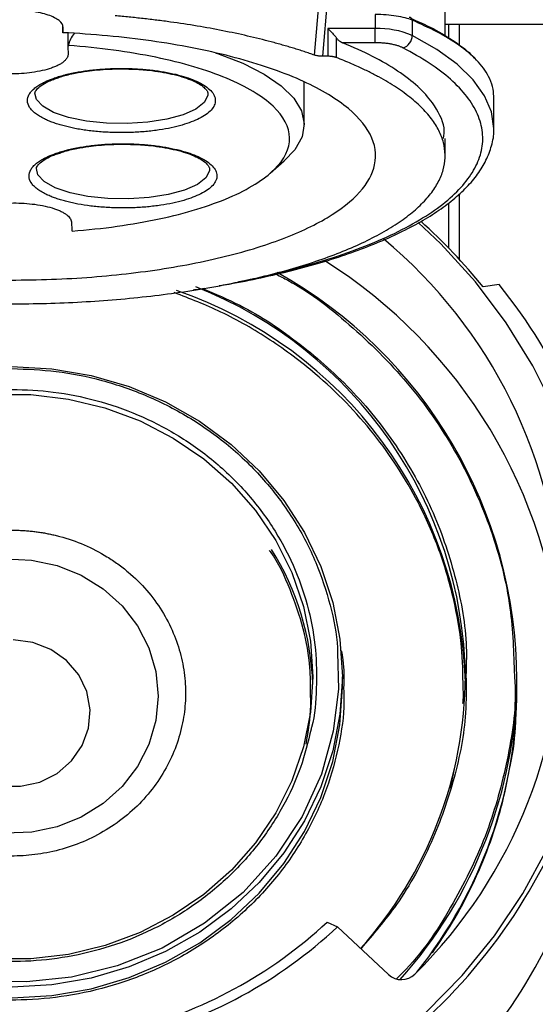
# Model space of a CAD drawing. Header units: inches. Extents: x 1.5 to 64.5, y 1.5 to 49.5.
# Tile 15 of 37: x 17.8 to 19.2, y 30.2 to 32.8. Entities that reach past the tile are written whole.
import ezdxf

# ---------------------------------------------------------------- set-up
doc = ezdxf.new("R2010")
doc.units = ezdxf.units.IN
doc.header["$LTSCALE"] = 6
doc.header["$MEASUREMENT"] = 0
doc.layers.add('DIMENSIONS', color=140, linetype='Continuous', lineweight=25)
doc.styles.add('SLDTEXTSTYLE0', font='TXT', dxfattribs={"width": 0.7})
doc.dimstyles.new('SLDDIMSTYLE0', dxfattribs={"dimtxt": 0.509766, "dimasz": 0.78, "dimexe": 0, "dimexo": 0.0625, "dimgap": 0.127441, "dimtad": 0, "dimtih": 1, "dimtoh": 1, "dimrnd": 1e-09, "dimzin": 12, "dimdsep": 46, "dimtxsty": 'SLDTEXTSTYLE0', "dimsah": 1, "dimcen": 0.09, "dimadec": 0, "dimazin": 3, "dimtfac": 1, "dimtofl": 0, "dimtmove": 0, "dimatfit": 3, "dimfxl": 0, "dimfrac": 2, "dimtolj": 1, "dimtzin": 12, "dimarcsym": 0})

# ---------------------------------------------------------------- blocks, each defined once
blk = doc.blocks.new('_D')
at = {"layer": 'DIMENSIONS'}
for p, q in [((13.2342, 33.3286), (13.2342, 24.8416)), ((20.9742, 33.3286), (20.9742, 24.8416)), ((13.2342, 25.5916), (15.624, 25.5916)), ((16.3147, 25.5916), (16.1436, 25.5916)), ((16.1436, 25.5916), (16.1436, 24.7815)), ((18.2536, 25.5916), (18.4248, 25.5916)), ((18.4248, 25.5916), (18.4248, 24.7815)), ((20.9742, 25.5916), (18.9443, 25.5916)), ((16.1436, 24.7815), (16.3147, 24.7815)), ((18.4248, 24.7815), (18.2536, 24.7815))]:
    blk.add_line(p, q, dxfattribs=at)
for points in [[(13.2342, 25.5916), (14.0142, 25.4716), (14.0142, 25.7116)], [(20.9742, 25.5916), (20.1942, 25.7116), (20.1942, 25.4716)]]:
    blk.add_solid(points, dxfattribs=at)
at = {"layer": 'DIMENSIONS', "char_height": 0.5, "attachment_point": 1, "style": 'SLDTEXTSTYLE0'}
for s, insert in [('7.74', (16.5268, 26.3503)), ('196.6', (16.3147, 25.426))]:
    blk.add_mtext(s, dxfattribs=dict(at, insert=insert))
blk = doc.blocks.new('_D_3')
at = {"layer": 'DIMENSIONS'}
for p, q in [((13.6588, 32.8123), (13.6588, 26.9149)), ((20.5499, 32.7847), (20.5499, 26.9149)), ((13.6588, 27.6649), (15.624, 27.6649)), ((16.3147, 27.6649), (16.1436, 27.6649)), ((16.1436, 27.6649), (16.1436, 26.8547)), ((18.2536, 27.6649), (18.4248, 27.6649)), ((18.4248, 27.6649), (18.4248, 26.8547)), ((20.5499, 27.6649), (18.9443, 27.6649)), ((16.1436, 26.8547), (16.3147, 26.8547)), ((18.4248, 26.8547), (18.2536, 26.8547))]:
    blk.add_line(p, q, dxfattribs=at)
for points in [[(13.6588, 27.6649), (14.4388, 27.5449), (14.4388, 27.7849)], [(20.5499, 27.6649), (19.7699, 27.7849), (19.7699, 27.5449)]]:
    blk.add_solid(points, dxfattribs=at)
at = {"layer": 'DIMENSIONS', "char_height": 0.5, "attachment_point": 1, "style": 'SLDTEXTSTYLE0'}
for s, insert in [('6.89', (16.5268, 28.4235)), ('175.0', (16.3147, 27.4992))]:
    blk.add_mtext(s, dxfattribs=dict(at, insert=insert))

msp = doc.modelspace()

# ---------------------------------------------------------------- linework, layer by layer
for p, q in [((18.9103, 32.7812), (18.9103, 33.0588)), ((18.5558, 32.7291), (18.5704, 32.9042)), ((18.5921, 32.8994), (18.5774, 32.7259)), ((18.7207, 32.8393), (18.7207, 32.8011)), ((18.8208, 32.824), (18.8208, 32.7827)), ((17.8719, 32.8061), (17.8719, 32.79)), ((17.8719, 32.79), (17.8726, 32.7917)), ((17.8726, 32.8049), (17.8726, 32.7917)), ((17.8726, 32.7917), (17.8727, 32.8046)), ((18.5921, 32.8011), (18.5921, 32.7259)), ((18.7207, 32.8011), (18.5921, 32.8011)), ((18.7207, 32.7627), (18.7207, 32.8011)), ((20.2499, 32.8123), (18.9103, 32.8123)), ((18.9192, 32.8123), (18.9192, 32.7757)), ((18.9492, 32.7556), (18.9492, 32.8123)), ((17.8861, 32.789), (17.8861, 32.7519)), ((18.6145, 32.7766), (18.6145, 32.7225)), ((17.8861, 32.7519), (17.8866, 32.7321)), ((18.7207, 32.7627), (18.6318, 32.7627)), ((18.5921, 32.7259), (18.5774, 32.7259)), ((18.5278, 32.5403), (18.5278, 32.6555)), ((19.0425, 32.5309), (19.0425, 32.6172)), ((18.9103, 32.4557), (18.9103, 32.5027)), ((18.4352, 32.4081), (18.4734, 32.4415)), ((18.9492, 32.174), (18.9492, 32.3527)), ((18.9192, 32.3273), (18.9192, 32.2057)), ((17.8961, 32.2741), (17.8965, 32.2544)), ((19.057, 32.1061), (19.0133, 32.0995)), ((18.6313, 31.0115), (18.6313, 31.0406)), ((18.9245, 30.7383), (18.9347, 30.7861)), ((18.5899, 30.3741), (18.6182, 30.3612)), ((18.7562, 30.2316), (18.6182, 30.3612))]:
    msp.add_line(p, q)
at = {"flags": 128}
for points in [[(19.0425, 32.529), (19.0425, 32.5302), (19.0363, 32.5747), (19.0175, 32.6188), (18.9861, 32.6621), (18.9426, 32.7041), (18.8873, 32.7444), (18.8208, 32.7827)], [(18.2879, 32.7348), (18.2923, 32.7333), (18.3611, 32.7068), (18.4191, 32.6774), (18.4655, 32.6458), (18.4994, 32.6123), (18.5203, 32.5776), (18.5278, 32.5423), (18.5218, 32.5069), (18.5024, 32.4721), (18.4734, 32.4415)], [(18.1987, 32.5672), (18.1543, 32.5551), (18.1028, 32.5471), (18.0472, 32.5434), (17.9906, 32.5445), (17.9364, 32.5501), (17.8876, 32.56), (17.8473, 32.5736), (17.8176, 32.5901), (17.8004, 32.6086), (17.7963, 32.6259)], [(18.2664, 32.6235), (18.266, 32.6194), (18.2562, 32.6003), (18.2333, 32.5825), (18.1987, 32.5672)], [(18.203, 32.3626), (18.1586, 32.3505), (18.1071, 32.3425), (18.0514, 32.3388), (17.9948, 32.3399), (17.9406, 32.3455), (17.8919, 32.3554), (17.8516, 32.369), (17.8219, 32.3855), (17.8046, 32.404), (17.8006, 32.4213)], [(18.2706, 32.4189), (18.2703, 32.4148), (18.2605, 32.3957), (18.2376, 32.3779), (18.203, 32.3626)], [(19.2095, 31.7617), (19.1486, 31.8849), (19.076, 32.0023), (18.9924, 32.1131), (18.8985, 32.2163), (18.8372, 32.2746)], [(17.7342, 31.8835), (17.8423, 31.8774), (17.9489, 31.859), (18.0523, 31.8288), (18.1511, 31.787), (18.2438, 31.7344), (18.3291, 31.6716), (18.4057, 31.5997), (18.4725, 31.5195), (18.5285, 31.4324), (18.573, 31.3396), (18.6052, 31.2425), (18.6248, 31.1423), (18.6313, 31.0407), (18.6313, 31.0407)], [(17.6829, 31.8068), (17.7855, 31.8068), (17.8873, 31.7948), (17.9867, 31.7708), (18.0821, 31.7353), (18.172, 31.6889), (18.255, 31.6322), (18.3298, 31.5662), (18.3952, 31.492), (18.4502, 31.4106), (18.4939, 31.3233), (18.5256, 31.2316), (18.5449, 31.1369), (18.5513, 31.0407)], [(17.7165, 31.3605), (17.7876, 31.3575), (17.8569, 31.3426), (17.9224, 31.3163), (17.9818, 31.2795), (18.0332, 31.2333), (18.0751, 31.1792), (18.106, 31.119), (18.1249, 31.0545), (18.1313, 30.9879)], [(17.7044, 30.7437), (17.7576, 30.7429), (17.8094, 30.7546), (17.8565, 30.778), (17.8959, 30.8117), (17.9252, 30.8536), (17.9424, 30.9009), (17.9466, 30.9508), (17.9374, 31.0001), (17.9155, 31.0457), (17.8822, 31.0848), (17.8396, 31.1149), (17.7904, 31.134), (17.7377, 31.1411)], [(18.618, 31.1068), (18.6205, 31.007), (18.6066, 30.8925), (18.5742, 30.776), (18.5223, 30.6613), (18.4509, 30.5528), (18.3616, 30.4547), (18.2573, 30.3708), (18.1419, 30.3037), (18.0199, 30.2549), (17.8959, 30.2245), (17.774, 30.2114), (17.6548, 30.2139), (17.5318, 30.2325), (17.408, 30.269), (17.2876, 30.3239), (17.1754, 30.3969), (17.0756, 30.4858), (16.992, 30.5878), (16.927, 30.6988), (16.8816, 30.8146), (16.8556, 30.9308), (16.8473, 31.0439), (16.8473, 31.0439)], [(18.5513, 31.0407), (18.5449, 30.9445), (18.5257, 30.8498), (18.494, 30.7581), (18.4503, 30.6709), (18.3954, 30.5894), (18.33, 30.5151), (18.2552, 30.4491), (18.1722, 30.3925), (18.0823, 30.346), (17.9869, 30.3105), (17.8875, 30.2865), (17.7858, 30.2744), (17.6832, 30.2744)], [(18.6313, 31.0407), (18.6248, 30.9391), (18.6053, 30.839), (18.5731, 30.7418), (18.5287, 30.649), (18.4726, 30.5619), (18.4058, 30.4818), (18.3293, 30.4098), (18.244, 30.347), (18.1513, 30.2943), (18.0525, 30.2525), (17.9491, 30.2222), (17.8426, 30.2039), (17.7345, 30.1977)], [(17.7345, 30.1686), (17.8426, 30.1748), (17.9491, 30.1932), (18.0525, 30.2235), (18.1513, 30.2652), (18.244, 30.3179), (18.3293, 30.3807), (18.4058, 30.4527), (18.4726, 30.5328), (18.5287, 30.6199), (18.5731, 30.7128), (18.6053, 30.8099), (18.6248, 30.9101), (18.6313, 31.0115)], [(18.1313, 30.9879), (18.1249, 30.9213), (18.106, 30.8568), (18.0751, 30.7966), (18.0333, 30.7425), (17.9819, 30.6962), (17.9225, 30.6594), (17.8571, 30.6331), (17.7877, 30.6182), (17.7166, 30.6152)], [(18.8591, 30.1291), (18.9568, 30.2291), (19.0445, 30.337), (19.1215, 30.452), (19.1871, 30.573)]]:
    msp.add_lwpolyline(points, dxfattribs=at)
for centre, radius, start, end in [((18.8135, 32.8245), 0.00728, 355.9932, 98.4705), ((18.7293, 32.566), 0.2352, 67.1025, 92.0764), ((18.7857, 32.7825), 0.0351, 286.686, 0.3997), ((17.8116, 31.1291), 1.5446, 38.9213, 48.0462), ((17.8774, 31.1926), 1.351, 314.7247, 50.1412), ((17.8423, 30.9957), 1.3892, 4.4087, 57.7469), ((17.8343, 31.0291), 1.271, 0.1748, 60.7951), ((17.8084, 31.0235), 1.1571, 0.9287, 68.441), ((17.8594, 31.1458), 1.535, 24.427, 38.7245), ((17.8044, 30.9908), 1.1614, 1.7811, 71.0966), ((17.8175, 30.9961), 0.7339, 1.8086, 32.1255), ((17.8494, 31.047), 1.1159, 318.1521, 359.7545), ((17.8632, 31.0474), 1.2422, 318.1101, 359.3382), ((17.8638, 31.0134), 1.2416, 321.3777, 359.7638), ((17.8254, 31.2313), 1.5237, 305.2154, 336.3342), ((17.827, 30.9947), 1.5217, 306.4347, 336.3443), ((17.7509, 31.2735), 1.23, 283.9693, 313.0102), ((17.7515, 31.2903), 1.2706, 283.969, 313.0105), ((18.7916, 30.2699), 0.0521, 227.3305, 314.5416)]:
    msp.add_arc(centre, radius, start, end)
for points, knots in [([(17.5191, 32.8512), (17.5128, 32.8508), (17.5002, 32.8499), (17.4813, 32.8486), (17.4625, 32.8471), (17.4437, 32.8455), (17.4157, 32.843), (17.3787, 32.8392), (17.333, 32.8339), (17.2879, 32.828), (17.2289, 32.8192), (17.1571, 32.8067), (17.075, 32.7893), (16.9972, 32.7697), (16.9244, 32.748), (16.8571, 32.7243), (16.7957, 32.6988), (16.7406, 32.6716), (16.6921, 32.6431), (16.6508, 32.6132), (16.6167, 32.5823), (16.5901, 32.5505), (16.5712, 32.5181), (16.5602, 32.4853), (16.5571, 32.4522), (16.5619, 32.4192), (16.5746, 32.3865), (16.5951, 32.3542), (16.6232, 32.3226), (16.6589, 32.2919), (16.7018, 32.2623), (16.7517, 32.234), (16.8081, 32.2072), (16.8709, 32.182), (16.9394, 32.1587), (17.0133, 32.1374), (17.092, 32.1183), (17.1751, 32.1014), (17.2619, 32.0869), (17.3519, 32.0749), (17.4445, 32.0655), (17.539, 32.0587), (17.6349, 32.0545), (17.7314, 32.0531), (17.8279, 32.0543), (17.9238, 32.0583), (18.0185, 32.065), (18.1112, 32.0743), (18.2014, 32.0861), (18.2884, 32.1005), (18.3717, 32.1172), (18.4507, 32.1362), (18.5249, 32.1574), (18.5938, 32.1805), (18.6569, 32.2056), (18.7137, 32.2323), (18.764, 32.2605), (18.8073, 32.29), (18.8435, 32.3207), (18.8721, 32.3522), (18.8931, 32.3845), (18.9063, 32.4172), (18.9115, 32.4502), (18.9089, 32.4833), (18.8984, 32.5161), (18.88, 32.5485), (18.8539, 32.5804), (18.8202, 32.6113), (18.7861, 32.6363), (18.7553, 32.6556), (18.7304, 32.6698), (18.7039, 32.6836), (18.6789, 32.6955), (18.656, 32.7056), (18.6357, 32.7142), (18.6216, 32.7197), (18.6145, 32.7225)], [0, 0, 0, 0, 0.003126, 0.006251, 0.009376, 0.012502, 0.015629, 0.023441, 0.031257, 0.039069, 0.046885, 0.062509, 0.078134, 0.093759, 0.109383, 0.125008, 0.140633, 0.156257, 0.171882, 0.187507, 0.203131, 0.218756, 0.234381, 0.250005, 0.26563, 0.281255, 0.296879, 0.312504, 0.328129, 0.343753, 0.359378, 0.375003, 0.390627, 0.406252, 0.421877, 0.437501, 0.453126, 0.468751, 0.484375, 0.5, 0.515625, 0.531249, 0.546874, 0.562499, 0.578123, 0.593748, 0.609373, 0.624997, 0.640622, 0.656247, 0.671871, 0.687496, 0.703121, 0.718745, 0.73437, 0.749995, 0.765619, 0.781244, 0.796869, 0.812494, 0.828118, 0.843743, 0.859368, 0.874992, 0.890617, 0.906242, 0.921866, 0.937491, 0.953116, 0.960928, 0.968743, 0.976556, 0.984371, 0.989581, 0.994789, 1, 1, 1, 1]), ([(17.8727, 32.8046), (17.8727, 32.8108), (17.8691, 32.817), (17.8553, 32.8284), (17.8451, 32.8336), (17.8195, 32.8423), (17.8042, 32.8458), (17.7709, 32.8506), (17.7528, 32.8518), (17.7167, 32.8518), (17.6986, 32.8506), (17.6652, 32.8458), (17.6499, 32.8423), (17.6244, 32.8336), (17.6142, 32.8284), (17.6003, 32.817), (17.5967, 32.8108), (17.5967, 32.8046)], [0, 0, 0, 0, 0.125, 0.125, 0.25, 0.25, 0.375, 0.375, 0.5, 0.5, 0.625, 0.625, 0.75, 0.75, 0.875, 0.875, 1, 1, 1, 1]), ([(18.5558, 32.7291), (18.5511, 32.7307), (18.5419, 32.7339), (18.5277, 32.7386), (18.5133, 32.7433), (18.4987, 32.7478), (18.4839, 32.7523), (18.4688, 32.7566), (18.4535, 32.7609), (18.4225, 32.7693), (18.3743, 32.7813), (18.3071, 32.7956), (18.2372, 32.8083), (18.1769, 32.8175), (18.1277, 32.824), (18.0903, 32.8284), (18.0525, 32.8324), (18.027, 32.8347), (18.0142, 32.8358)], [0, 0, 0, 0, 0.031282, 0.062537, 0.093775, 0.125004, 0.156235, 0.187475, 0.218736, 0.250026, 0.374998, 0.500005, 0.624977, 0.749984, 0.812519, 0.874983, 0.937452, 1, 1, 1, 1]), ([(18.8194, 32.8284), (18.8422, 32.818), (18.8902, 32.7963), (18.9453, 32.7601), (18.9792, 32.7345), (18.989, 32.7211), (18.989, 32.7211)], [0, 0, 0, 0, 0.308712, 0.650018, 0.999759, 1, 1, 1, 1]), ([(19.0423, 32.6172), (19.0417, 32.626), (19.0405, 32.6441), (19.0273, 32.6771), (18.9995, 32.7149), (18.9511, 32.7553), (18.8922, 32.7917), (18.844, 32.8134), (18.8208, 32.824)], [0, 0, 0, 0, 0.12129, 0.248196, 0.454849, 0.649034, 0.830752, 1, 1, 1, 1]), ([(18.5921, 32.8011), (18.5933, 32.7999), (18.5954, 32.7979), (18.5986, 32.7948), (18.6015, 32.7918), (18.6048, 32.7882), (18.6082, 32.7843), (18.6117, 32.7803), (18.6136, 32.7778), (18.6145, 32.7766)], [0, 0, 0, 0, 0.153876, 0.263391, 0.40015, 0.521038, 0.697335, 0.856855, 1, 1, 1, 1]), ([(18.6356, 32.5934), (18.6016, 32.6194), (18.5581, 32.6439), (18.4545, 32.6883), (18.3944, 32.7083), (18.2615, 32.7425), (18.1887, 32.7568), (18.0351, 32.7785), (17.9542, 32.7861), (17.8719, 32.79)], [0, 0, 0, 0, 0.25, 0.25, 0.5, 0.5, 0.75, 0.75, 1, 1, 1, 1]), ([(17.903, 32.7878), (17.8992, 32.7828), (17.8915, 32.7727), (17.8886, 32.761), (17.8872, 32.7551)], [0, 0, 0, 0, 0.499041, 1, 1, 1, 1]), ([(18.6145, 32.7766), (18.6151, 32.7758), (18.6163, 32.7743), (18.6183, 32.7721), (18.6205, 32.7699), (18.6231, 32.7677), (18.6269, 32.765), (18.6299, 32.7636), (18.6318, 32.7627)], [0, 0, 0, 0, 0.110338, 0.230671, 0.361078, 0.501622, 0.683275, 1, 1, 1, 1]), ([(17.8977, 32.2511), (17.981, 32.2575), (18.0612, 32.2687), (18.206, 32.2996), (18.2706, 32.3193), (18.3769, 32.365), (18.4186, 32.391), (18.4744, 32.4462), (18.4884, 32.4754), (18.4872, 32.5338), (18.472, 32.5629), (18.4139, 32.6178), (18.3711, 32.6436), (18.2629, 32.6887), (18.1974, 32.7081), (18.0514, 32.7383), (17.9708, 32.7492), (17.8872, 32.7551)], [0, 0, 0, 0, 0.125, 0.125, 0.25, 0.25, 0.375, 0.375, 0.5, 0.5, 0.625, 0.625, 0.75, 0.75, 0.875, 0.875, 1, 1, 1, 1]), ([(18.3496, 32.1145), (18.3497, 32.1145), (18.3919, 32.1216), (18.4706, 32.1403), (18.583, 32.1706), (18.6846, 32.2058), (18.7747, 32.2444), (18.8509, 32.2859), (18.913, 32.3296), (18.9605, 32.3751), (18.9935, 32.4219), (19.0116, 32.4702), (19.0143, 32.5192), (19.0009, 32.5684), (18.9719, 32.6168), (18.9275, 32.6634), (18.8699, 32.7079), (18.8205, 32.7352), (18.7958, 32.7489)], [0, 0, 0, 0, 0.000262, 0.066055, 0.13345, 0.200856, 0.268251, 0.335657, 0.401442, 0.467237, 0.533023, 0.598818, 0.666213, 0.733619, 0.801014, 0.868419, 0.934207, 1, 1, 1, 1]), ([(18.8758, 32.5995), (18.8541, 32.6294), (18.8224, 32.6584), (18.7403, 32.7133), (18.69, 32.7391), (18.6318, 32.7627)], [0, 0, 0, 0, 0.5, 0.5, 1, 1, 1, 1]), ([(18.7958, 32.7489), (18.7947, 32.7494), (18.7927, 32.7504), (18.7893, 32.7519), (18.7856, 32.7533), (18.7803, 32.755), (18.773, 32.757), (18.7634, 32.7591), (18.7532, 32.7607), (18.7425, 32.7618), (18.7317, 32.7625), (18.7244, 32.7626), (18.7207, 32.7627)], [0, 0, 0, 0, 0.06163, 0.12306, 0.18452, 0.246234, 0.373031, 0.500056, 0.626852, 0.753877, 0.876882, 1, 1, 1, 1]), ([(17.8866, 32.7321), (17.8865, 32.7312), (17.8865, 32.7295), (17.886, 32.727), (17.8852, 32.7245), (17.8841, 32.722), (17.8826, 32.7196), (17.8807, 32.7171), (17.8785, 32.7147), (17.875, 32.7114), (17.8697, 32.7073), (17.8617, 32.7026), (17.8523, 32.6981), (17.838, 32.6926), (17.8172, 32.6867), (17.7894, 32.6817), (17.7603, 32.6787), (17.7307, 32.6777), (17.7011, 32.6786), (17.6718, 32.6814), (17.6438, 32.6863), (17.6228, 32.692), (17.6082, 32.6975), (17.5986, 32.7019), (17.5904, 32.7066), (17.5839, 32.7114), (17.5789, 32.7163), (17.5753, 32.7212), (17.5731, 32.7263), (17.5727, 32.7296), (17.5726, 32.7313)], [0, 0, 0, 0, 0.0151258, 0.0301521, 0.0451123, 0.0600399, 0.0749688, 0.0899329, 0.1049657, 0.1201006, 0.1522562, 0.184454, 0.2172938, 0.2501767, 0.3158115, 0.3800823, 0.4400281, 0.5000162, 0.5599619, 0.6199501, 0.6842209, 0.7498557, 0.7826956, 0.8155784, 0.8477341, 0.8799318, 0.9100761, 0.9399555, 0.9698401, 1, 1, 1, 1]), ([(18.5774, 32.7259), (18.5764, 32.7259), (18.5743, 32.726), (18.5714, 32.7261), (18.5684, 32.7264), (18.5647, 32.7269), (18.5602, 32.7277), (18.5572, 32.7286), (18.5558, 32.7291)], [0, 0, 0, 0, 0.125801, 0.250314, 0.374803, 0.500533, 0.75036, 1, 1, 1, 1]), ([(18.6145, 32.7225), (18.6138, 32.7227), (18.6124, 32.7233), (18.6099, 32.724), (18.6072, 32.7246), (18.6035, 32.7252), (18.5984, 32.7258), (18.5942, 32.7259), (18.5921, 32.7259)], [0, 0, 0, 0, 0.125631, 0.249953, 0.374385, 0.50034, 0.749953, 1, 1, 1, 1]), ([(17.8497, 32.667), (17.8521, 32.6678), (17.8569, 32.6695), (17.8645, 32.6718), (17.8723, 32.674), (17.8803, 32.6761), (17.8886, 32.6781), (17.8971, 32.68), (17.914, 32.6834), (17.9402, 32.6876), (17.9774, 32.6914), (18.0163, 32.6932), (18.0557, 32.6929), (18.0944, 32.6906), (18.1306, 32.6865), (18.1639, 32.6806), (18.1934, 32.6735), (18.2192, 32.6652), (18.2416, 32.6556), (18.2604, 32.6448), (18.2749, 32.6327), (18.2841, 32.6198), (18.2873, 32.6064), (18.2846, 32.5929), (18.276, 32.58), (18.262, 32.5678), (18.2437, 32.5569), (18.2217, 32.5473), (18.1962, 32.5388), (18.1671, 32.5315), (18.1339, 32.5256), (18.0979, 32.5212), (18.0594, 32.5187), (18.02, 32.5182), (17.981, 32.5199), (17.9437, 32.5235), (17.9149, 32.5279), (17.8937, 32.5322), (17.8791, 32.5357), (17.8652, 32.5394), (17.8566, 32.5422), (17.8522, 32.5436)], [0, 0, 0, 0, 0.008489, 0.016944, 0.02538, 0.03381, 0.042247, 0.050706, 0.059198, 0.091046, 0.122911, 0.155771, 0.188649, 0.220995, 0.253358, 0.283799, 0.314256, 0.34321, 0.372182, 0.403389, 0.434613, 0.467299, 0.500004, 0.532691, 0.565395, 0.596602, 0.627826, 0.65678, 0.685752, 0.716192, 0.74665, 0.778996, 0.811359, 0.844219, 0.877097, 0.908945, 0.94081, 0.95564, 0.970401, 0.985163, 1, 1, 1, 1]), ([(17.8566, 32.6667), (17.8608, 32.6682), (17.8752, 32.6734), (17.903, 32.6799), (17.9358, 32.6855), (17.9667, 32.6891), (17.9979, 32.6913), (18.0201, 32.6916), (18.0313, 32.6918)], [0, 0, 0, 0, 0.097834, 0.330831, 0.514341, 0.660671, 0.828825, 1, 1, 1, 1]), ([(18.0313, 32.6918), (18.0494, 32.6914), (18.0746, 32.6909), (18.11, 32.6876), (18.1382, 32.6838), (18.1685, 32.6779), (18.1961, 32.6707), (18.22, 32.6622), (18.2391, 32.6531), (18.2531, 32.644), (18.2619, 32.6355), (18.266, 32.6286), (18.2662, 32.6259), (18.2662, 32.6246)], [0, 0, 0, 0, 0.140565, 0.195894, 0.285967, 0.375969, 0.46873, 0.560963, 0.651236, 0.73868, 0.823775, 0.910298, 1, 1, 1, 1]), ([(17.8522, 32.5436), (17.85, 32.5444), (17.8457, 32.5459), (17.8394, 32.5483), (17.8334, 32.5507), (17.8276, 32.5532), (17.8191, 32.5572), (17.8087, 32.5629), (17.7974, 32.5706), (17.7883, 32.5787), (17.7793, 32.5902), (17.7744, 32.6051), (17.7787, 32.6201), (17.7872, 32.6316), (17.796, 32.6398), (17.8069, 32.6475), (17.8182, 32.6539), (17.8291, 32.659), (17.8389, 32.6631), (17.8461, 32.6657), (17.8497, 32.667)], [0, 0, 0, 0, 0.023336, 0.046629, 0.069911, 0.093212, 0.116565, 0.178303, 0.240092, 0.304404, 0.368768, 0.500006, 0.631244, 0.695555, 0.759919, 0.821657, 0.883446, 0.92231, 0.961113, 1, 1, 1, 1]), ([(17.7964, 32.6254), (17.7967, 32.6271), (17.7973, 32.6307), (17.8051, 32.6407), (17.821, 32.6517), (17.8385, 32.6606), (17.8521, 32.6652), (17.8566, 32.6667)], [0, 0, 0, 0, 0.216293, 0.453141, 0.677794, 0.894224, 1, 1, 1, 1]), ([(18.7187, 32.4313), (18.7246, 32.4589), (18.7205, 32.4868), (18.6925, 32.5414), (18.6686, 32.5681), (18.6356, 32.5934)], [0, 0, 0, 0, 0.5, 0.5, 1, 1, 1, 1]), ([(18.9061, 32.5027), (18.9072, 32.5122), (18.9111, 32.5448), (18.8904, 32.5768), (18.8758, 32.5995)], [0, 0, 0, 0, 0.291531, 1, 1, 1, 1]), ([(18.2972, 32.1029), (18.306, 32.1043), (18.345, 32.1107), (18.4111, 32.1242), (18.4948, 32.1436), (18.5741, 32.1655), (18.6487, 32.1895), (18.7178, 32.2155), (18.7811, 32.2432), (18.8381, 32.2726), (18.8886, 32.3036), (18.9325, 32.3361), (18.9696, 32.3701), (18.9997, 32.4058), (19.0228, 32.4434), (19.0371, 32.4833), (19.0437, 32.5122), (19.0422, 32.5275), (19.0421, 32.5286)], [0, 0, 0, 0, 0.020063, 0.088601, 0.157792, 0.227347, 0.297052, 0.366744, 0.436307, 0.50567, 0.574809, 0.643765, 0.712653, 0.781598, 0.850908, 0.921221, 0.993966, 1, 1, 1, 1]), ([(17.8539, 32.4624), (17.8563, 32.4632), (17.8612, 32.4649), (17.8687, 32.4672), (17.8765, 32.4694), (17.8846, 32.4715), (17.8929, 32.4735), (17.9014, 32.4754), (17.9182, 32.4788), (17.9445, 32.483), (17.9817, 32.4868), (18.0206, 32.4886), (18.06, 32.4883), (18.0986, 32.486), (18.1348, 32.4819), (18.1682, 32.476), (18.1976, 32.4689), (18.2235, 32.4606), (18.2459, 32.451), (18.2647, 32.4402), (18.2791, 32.4281), (18.2884, 32.4152), (18.2916, 32.4018), (18.2889, 32.3883), (18.2802, 32.3754), (18.2663, 32.3632), (18.248, 32.3523), (18.2259, 32.3427), (18.2005, 32.3342), (18.1713, 32.3269), (18.1382, 32.321), (18.1022, 32.3166), (18.0636, 32.3141), (18.0242, 32.3136), (17.9853, 32.3153), (17.9479, 32.3189), (17.9192, 32.3233), (17.898, 32.3276), (17.8834, 32.3311), (17.8694, 32.3349), (17.8608, 32.3376), (17.8565, 32.339)], [0, 0, 0, 0, 0.008489, 0.016944, 0.02538, 0.03381, 0.042247, 0.050706, 0.059198, 0.091046, 0.122911, 0.155771, 0.188649, 0.220995, 0.253358, 0.283799, 0.314256, 0.34321, 0.372182, 0.403389, 0.434613, 0.467299, 0.500004, 0.532691, 0.565395, 0.596602, 0.627826, 0.65678, 0.685752, 0.716192, 0.74665, 0.778996, 0.811359, 0.844219, 0.877097, 0.908945, 0.94081, 0.95564, 0.970401, 0.985163, 1, 1, 1, 1]), ([(17.8608, 32.4621), (17.8651, 32.4636), (17.8794, 32.4688), (17.9073, 32.4753), (17.94, 32.4809), (17.9709, 32.4845), (18.0021, 32.4867), (18.0244, 32.487), (18.0356, 32.4872)], [0, 0, 0, 0, 0.097834, 0.330831, 0.514341, 0.660671, 0.828825, 1, 1, 1, 1]), ([(18.0356, 32.4872), (18.0537, 32.4868), (18.0789, 32.4863), (18.1143, 32.483), (18.1424, 32.4792), (18.1728, 32.4733), (18.2004, 32.4661), (18.2242, 32.4576), (18.2434, 32.4485), (18.2574, 32.4394), (18.2662, 32.4309), (18.2703, 32.424), (18.2704, 32.4213), (18.2705, 32.42)], [0, 0, 0, 0, 0.140565, 0.195894, 0.285967, 0.375969, 0.46873, 0.560963, 0.651236, 0.73868, 0.823775, 0.910298, 1, 1, 1, 1]), ([(17.8565, 32.339), (17.8543, 32.3398), (17.8499, 32.3413), (17.8437, 32.3437), (17.8376, 32.3461), (17.8319, 32.3486), (17.8234, 32.3526), (17.8129, 32.3583), (17.8017, 32.366), (17.7926, 32.3741), (17.7835, 32.3856), (17.7787, 32.4005), (17.7829, 32.4155), (17.7915, 32.427), (17.8003, 32.4352), (17.8112, 32.4429), (17.8225, 32.4493), (17.8334, 32.4544), (17.8432, 32.4585), (17.8504, 32.4611), (17.8539, 32.4624)], [0, 0, 0, 0, 0.023336, 0.046629, 0.069911, 0.093212, 0.116565, 0.178303, 0.240092, 0.304404, 0.368768, 0.500006, 0.631244, 0.695555, 0.759919, 0.821657, 0.883446, 0.92231, 0.961113, 1, 1, 1, 1]), ([(17.8006, 32.4208), (17.8009, 32.4226), (17.8015, 32.4261), (17.8094, 32.4361), (17.8253, 32.4472), (17.8428, 32.4561), (17.8564, 32.4606), (17.8608, 32.4621)], [0, 0, 0, 0, 0.216293, 0.453141, 0.677794, 0.894224, 1, 1, 1, 1]), ([(17.4445, 32.133), (17.5151, 32.1256), (17.5882, 32.1209), (17.7355, 32.1172), (17.8098, 32.1182), (17.9559, 32.1258), (18.0277, 32.1324), (18.1651, 32.151), (18.2308, 32.1629), (18.3527, 32.1914), (18.409, 32.208), (18.5092, 32.2451), (18.5533, 32.2656), (18.6269, 32.3094), (18.6565, 32.3328), (18.6997, 32.3811), (18.7134, 32.4061), (18.7187, 32.4313)], [0, 0, 0, 0, 0.125, 0.125, 0.25, 0.25, 0.375, 0.375, 0.5, 0.5, 0.625, 0.625, 0.75, 0.75, 0.875, 0.875, 1, 1, 1, 1]), ([(17.5821, 32.2734), (17.5821, 32.2742), (17.5822, 32.2759), (17.5826, 32.2784), (17.5834, 32.281), (17.5846, 32.2834), (17.5861, 32.2859), (17.588, 32.2883), (17.5901, 32.2908), (17.5936, 32.2941), (17.599, 32.2982), (17.6069, 32.3029), (17.6163, 32.3074), (17.6307, 32.3129), (17.6515, 32.3188), (17.6793, 32.3238), (17.7084, 32.3268), (17.738, 32.3278), (17.7676, 32.3269), (17.7969, 32.324), (17.8249, 32.3192), (17.8459, 32.3134), (17.8605, 32.308), (17.8701, 32.3035), (17.8782, 32.2988), (17.8848, 32.294), (17.8898, 32.2891), (17.8934, 32.2842), (17.8956, 32.2792), (17.8959, 32.2758), (17.8961, 32.2741)], [0, 0, 0, 0, 0.0151258, 0.0301521, 0.0451123, 0.0600399, 0.0749688, 0.0899329, 0.1049657, 0.1201006, 0.1522562, 0.184454, 0.2172938, 0.2501767, 0.3158115, 0.3800823, 0.4400281, 0.5000162, 0.5599619, 0.6199501, 0.6842209, 0.7498557, 0.7826956, 0.8155784, 0.8477341, 0.8799318, 0.9100761, 0.9399555, 0.9698401, 1, 1, 1, 1]), ([(18.4512, 32.134), (18.4619, 32.1286), (18.5387, 32.0901), (18.6651, 31.9891), (18.8225, 31.831), (18.9491, 31.6449), (19.0394, 31.4419), (19.0923, 31.239), (19.0964, 31.1051), (19.0983, 31.0436)], [0, 0, 0, 0, 0.02619, 0.187992, 0.354497, 0.523457, 0.692417, 0.858922, 1, 1, 1, 1]), ([(18.2258, 32.0914), (18.2288, 32.0918), (18.2395, 32.0932), (18.2497, 32.095), (18.2571, 32.0963)], [0, 0, 0, 0, 0.279349, 1, 1, 1, 1]), ([(18.2513, 32.0954), (18.2857, 32.0808), (18.3801, 32.0409), (18.5198, 31.9463), (18.6664, 31.8152), (18.7888, 31.66), (18.8828, 31.4883), (18.9427, 31.3067), (18.9705, 31.1569), (18.9676, 31.0695), (18.9668, 31.044)], [0, 0, 0, 0, 0.080319, 0.22072, 0.364947, 0.511167, 0.657387, 0.801614, 0.942015, 1, 1, 1, 1]), ([(18.9593, 31.0096), (18.9586, 31.0472), (18.9571, 31.1291), (18.9348, 31.2552), (18.896, 31.3869), (18.8288, 31.5393), (18.7214, 31.7049), (18.5806, 31.8505), (18.4371, 31.9573), (18.3084, 32.0321), (18.2175, 32.0675), (18.1747, 32.0841)], [0, 0, 0, 0, 0.081376, 0.177302, 0.275841, 0.376817, 0.533687, 0.693451, 0.800009, 0.905715, 1, 1, 1, 1]), ([(17.7342, 31.8775), (17.7744, 31.876), (17.8569, 31.873), (17.9807, 31.8476), (18.1039, 31.8052), (18.2221, 31.7441), (18.3307, 31.6656), (18.4254, 31.5718), (18.5029, 31.4664), (18.5619, 31.3533), (18.5993, 31.2368), (18.6172, 31.154), (18.618, 31.1109), (18.618, 31.1068)], [0, 0, 0, 0, 0.091027, 0.18641, 0.285436, 0.387184, 0.490553, 0.594337, 0.697296, 0.798251, 0.896155, 0.990154, 1, 1, 1, 1]), ([(17.7342, 31.8212), (17.7717, 31.8198), (17.8486, 31.8169), (17.964, 31.7932), (18.0789, 31.7538), (18.1891, 31.6967), (18.2903, 31.6235), (18.3786, 31.5361), (18.451, 31.4378), (18.5056, 31.3323), (18.5417, 31.2238), (18.5607, 31.1157), (18.5619, 31.0087), (18.5569, 30.9359), (18.5467, 30.8998), (18.5463, 30.8983)], [0, 0, 0, 0, 0.077364, 0.15843, 0.242593, 0.329068, 0.416922, 0.505128, 0.592633, 0.678435, 0.761644, 0.841534, 0.918021, 0.996675, 1, 1, 1, 1]), ([(17.7343, 31.4388), (17.7387, 31.4387), (17.7474, 31.4387), (17.7606, 31.4381), (17.7737, 31.4373), (17.7867, 31.4361), (17.7997, 31.4346), (17.8126, 31.4327), (17.8255, 31.4305), (17.8384, 31.4279), (17.8512, 31.425), (17.8824, 31.417), (17.9309, 31.4003), (17.983, 31.3732), (18.022, 31.3472), (18.0594, 31.3179), (18.1013, 31.2764), (18.1425, 31.2204), (18.1734, 31.1607), (18.1942, 31.099), (18.2049, 31.0371), (18.2064, 30.9756), (18.1987, 30.9139), (18.1816, 30.8522), (18.1539, 30.7914), (18.1162, 30.734), (18.0688, 30.682), (18.0134, 30.6374), (17.9524, 30.602), (17.8876, 30.5759), (17.822, 30.5598), (17.7564, 30.5526), (17.6909, 30.554), (17.6251, 30.564), (17.5593, 30.5835), (17.4958, 30.6125), (17.4362, 30.6512), (17.392, 30.6906), (17.3608, 30.7257), (17.3331, 30.7624), (17.3043, 30.8113), (17.285, 30.8608), (17.2747, 30.8982), (17.2696, 30.9224), (17.266, 30.9468), (17.2637, 30.9714), (17.2635, 30.9878), (17.2633, 30.9961)], [0, 0, 0, 0, 0.005947, 0.011875, 0.01779, 0.023695, 0.029597, 0.035498, 0.041404, 0.04732, 0.053249, 0.059198, 0.091048, 0.122908, 0.139316, 0.155733, 0.188665, 0.221335, 0.25337, 0.283813, 0.314265, 0.343222, 0.372189, 0.403398, 0.434617, 0.467115, 0.500003, 0.532891, 0.565389, 0.596598, 0.627817, 0.656774, 0.685741, 0.716184, 0.746636, 0.77867, 0.811341, 0.844272, 0.86068, 0.877098, 0.908948, 0.940808, 0.952682, 0.964501, 0.976302, 0.988123, 1, 1, 1, 1]), ([(18.5447, 30.996), (18.5447, 31.019), (18.5447, 31.0777), (18.5271, 31.1728), (18.4906, 31.2785), (18.4583, 31.35), (18.4344, 31.3824), (18.4337, 31.3833)], [0, 0, 0, 0, 0.169545, 0.433491, 0.708405, 0.991883, 1, 1, 1, 1]), ([(18.6282, 31.1119), (18.6299, 31.1033), (18.6363, 31.0697), (18.6353, 31.0354), (18.6345, 31.0099)], [0, 0, 0, 0, 0.255107, 1, 1, 1, 1]), ([(18.9668, 31.044), (18.9672, 31.0101), (18.9685, 30.9166), (18.9381, 30.7629), (18.8763, 30.5874), (18.7911, 30.4296), (18.7149, 30.3411), (18.6813, 30.3019)], [0, 0, 0, 0, 0.126142, 0.347223, 0.577105, 0.813251, 1, 1, 1, 1]), ([(19.0983, 31.0436), (19.0989, 31.0346), (19.1046, 30.9583), (19.0818, 30.8142), (19.029, 30.6145), (18.9346, 30.4233), (18.8492, 30.2892), (18.787, 30.2286), (18.7784, 30.2203)], [0, 0, 0, 0, 0.030197, 0.256372, 0.482547, 0.718306, 0.960918, 1, 1, 1, 1]), ([(18.6345, 31.0099), (18.635, 30.9973), (18.6371, 30.9457), (18.6232, 30.8535), (18.5912, 30.7349), (18.5381, 30.6183), (18.4656, 30.5079), (18.3748, 30.4082), (18.2687, 30.3228), (18.1513, 30.2546), (18.0272, 30.2049), (17.901, 30.1739), (17.776, 30.1605), (17.6514, 30.1631), (17.5259, 30.1822), (17.3999, 30.2193), (17.2775, 30.2751), (17.1634, 30.3493), (17.0619, 30.4398), (16.9769, 30.5435), (16.9107, 30.6564), (16.8648, 30.7742), (16.8373, 30.8925), (16.834, 30.9712), (16.8323, 31.0097)], [0, 0, 0, 0, 0.014184, 0.05824, 0.104267, 0.151894, 0.20065, 0.24999, 0.29933, 0.348086, 0.395712, 0.44174, 0.485796, 0.528638, 0.573386, 0.619994, 0.668053, 0.717067, 0.766473, 0.815682, 0.864118, 0.91126, 0.956667, 1, 1, 1, 1]), ([(18.9584, 30.9678), (18.9592, 30.975), (18.9608, 30.9889), (18.9598, 31.0029), (18.9593, 31.0096)], [0, 0, 0, 0, 0.518919, 1, 1, 1, 1]), ([(18.5328, 30.8574), (18.539, 30.8923), (18.5471, 30.9383), (18.5452, 30.9847), (18.5447, 30.996)], [0, 0, 0, 0, 0.7575634, 1, 1, 1, 1]), ([(19.0872, 30.7988), (19.0875, 30.7998), (19.096, 30.8388), (19.1027, 30.9047), (19.1036, 30.9694), (19.104, 30.9953)], [0, 0, 0, 0, 0.015244, 0.6063362, 1, 1, 1, 1]), ([(18.5463, 30.8983), (18.5378, 30.8633), (18.52, 30.7904), (18.4711, 30.6851), (18.4049, 30.5838), (18.3215, 30.4924), (18.2243, 30.4141), (18.1166, 30.3516), (18.0028, 30.306), (17.8871, 30.2776), (17.7725, 30.2653), (17.6583, 30.2677), (17.5433, 30.2852), (17.4277, 30.3192), (17.3155, 30.3704), (17.2108, 30.4384), (17.1179, 30.5214), (17.0397, 30.6164), (16.9799, 30.7202), (16.9431, 30.807), (16.9324, 30.8595), (16.9294, 30.8743)], [0, 0, 0, 0, 0.050782, 0.1055439, 0.1616038, 0.2183359, 0.275068, 0.3311279, 0.3858898, 0.4388134, 0.4894692, 0.5387301, 0.5901821, 0.643772, 0.6990315, 0.7553882, 0.812196, 0.8687773, 0.9244705, 0.9786746, 1, 1, 1, 1]), ([(18.8757, 30.2902), (18.8944, 30.3177), (18.9344, 30.3767), (18.9853, 30.4734), (19.0299, 30.5788), (19.0651, 30.6875), (19.0799, 30.7619), (19.0872, 30.7988)], [0, 0, 0, 0, 0.177991, 0.382059, 0.587992, 0.795782, 1, 1, 1, 1])]:
    msp.add_open_spline(points, degree=3, knots=knots)
for points in [[(18.8208, 32.824), (18.8099, 32.8286), (18.7799, 32.8365), (18.7405, 32.8393), (18.7207, 32.8393)], [(17.8872, 32.7551), (17.8865, 32.754), (17.8861, 32.7529), (17.8861, 32.7519)], [(17.8965, 32.2544), (17.8965, 32.2533), (17.8969, 32.2522), (17.8977, 32.2511)]]:
    msp.add_open_spline(points, degree=3)

# ---------------------------------------------------------------- dimensions: what is measured, and where the dimension line sits
at = {"layer": 'DIMENSIONS'}
dim = msp.add_linear_dim(base=(20.9742, 25.5916), p1=(13.2342, 33.6286), p2=(20.9742, 33.6286), dimstyle='SLDDIMSTYLE0', dxfattribs=at)
dim.commit()
dim.dimension.update_dxf_attribs({"geometry": '_D', "text_midpoint": (17.2842, 25.5916), "dimtype": 160})
dim = msp.add_linear_dim(base=(20.5499, 27.6649), p1=(13.6588, 33.1123), p2=(20.5499, 33.0847), angle=0, dimstyle='SLDDIMSTYLE0', dxfattribs=at)
dim.commit()
dim.dimension.update_dxf_attribs({"geometry": '_D_3', "text_midpoint": (17.2842, 27.6649), "dimtype": 160})

doc.saveas('drawing.dxf')
